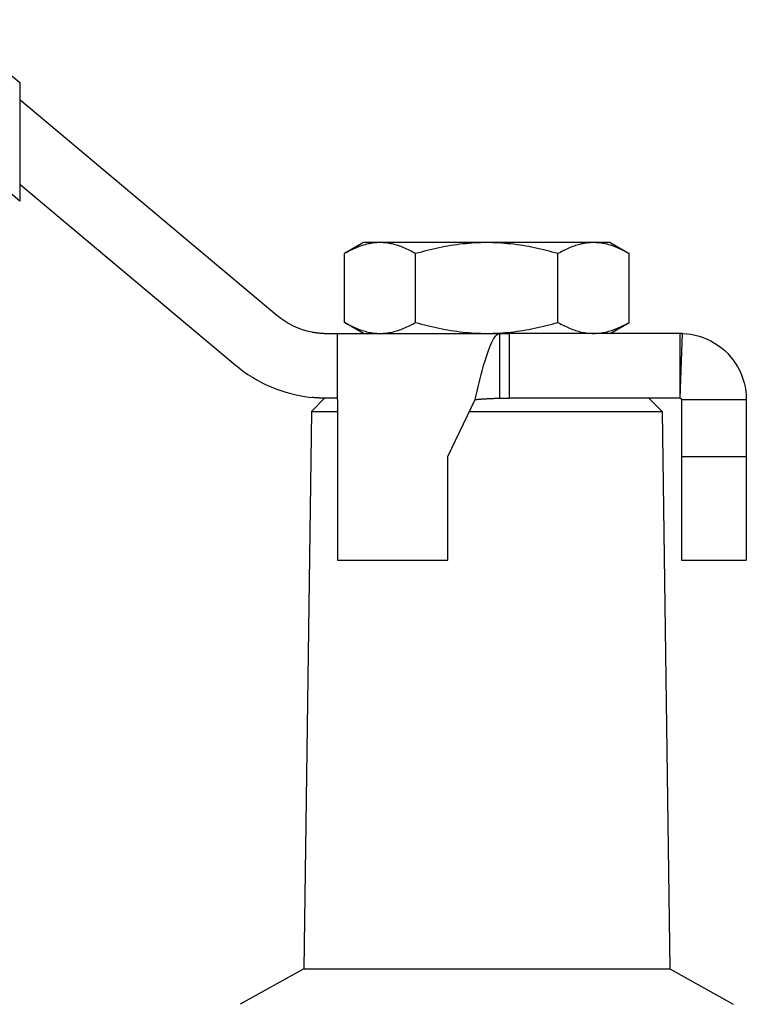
# Model space of a CAD drawing. Header units: millimetres. Extents: x 73 to 3757, y -40 to 445.
# Tile 5 of 9: x 292 to 348, y 229 to 305. Entities that reach past the tile are written whole.
import ezdxf

# ---------------------------------------------------------------- set-up
doc = ezdxf.new("R2010")
doc.units = ezdxf.units.MM
doc.layers.add('DETAIL', color=2, linetype='Continuous')

msp = doc.modelspace()

# ---------------------------------------------------------------- linework, layer by layer
at = {"layer": 'DETAIL'}
for p, q in [((285.896, 305.037), (291.672, 300.191)), ((291.672, 300.191), (291.672, 298.233)), ((291.672, 291.053), (281.397, 299.675)), ((291.672, 298.885), (311.499, 282.248)), ((291.672, 298.233), (291.672, 293.011)), ((291.672, 293.011), (291.672, 291.053)), ((291.672, 292.358), (308.285, 278.418)), ((318.172, 287.845), (316.703, 286.996)), ((319.445, 287.845), (318.172, 287.845)), ((327.672, 287.845), (319.445, 287.845)), ((335.9, 287.845), (327.672, 287.845)), ((337.172, 287.845), (335.9, 287.845)), ((337.172, 287.845), (338.642, 286.996)), ((316.703, 281.693), (316.703, 286.996)), ((322.187, 281.693), (322.187, 286.996)), ((333.157, 281.693), (333.157, 286.996)), ((338.642, 281.693), (338.642, 286.996)), ((318.172, 280.845), (316.703, 281.693)), ((337.172, 280.845), (338.642, 281.693)), ((315.356, 280.845), (316.172, 280.845)), ((316.172, 280.845), (329.401, 280.845)), ((316.172, 275.745), (316.172, 280.845)), ((328.672, 275.845), (328.672, 280.843)), ((342.572, 280.845), (329.401, 280.845)), ((329.401, 280.845), (329.401, 279.047)), ((342.572, 279.791), (342.572, 280.845)), ((342.576, 275.845), (342.752, 280.842)), ((342.572, 275.845), (342.572, 279.791)), ((329.401, 279.047), (329.401, 275.845)), ((315.172, 275.845), (314.158, 274.831)), ((315.356, 275.845), (315.172, 275.845)), ((316.172, 275.845), (315.356, 275.845)), ((316.172, 275.745), (316.172, 263.349)), ((324.672, 271.349), (326.762, 275.745)), ((328.672, 275.845), (329.401, 275.845)), ((342.572, 275.845), (329.401, 275.845)), ((340.172, 275.845), (341.186, 274.831)), ((342.672, 275.745), (345.172, 275.745)), ((342.672, 275.745), (342.672, 271.349)), ((345.172, 275.745), (347.672, 275.745)), ((347.672, 275.745), (347.672, 271.349)), ((314.158, 274.831), (313.572, 231.849)), ((314.158, 274.831), (316.172, 274.831)), ((326.328, 274.831), (341.186, 274.831)), ((341.186, 274.831), (341.772, 231.849)), ((324.672, 263.349), (324.672, 271.349)), ((342.672, 271.349), (347.672, 271.349)), ((342.672, 271.349), (342.672, 263.349)), ((347.672, 271.349), (347.672, 263.349)), ((316.172, 263.349), (324.672, 263.349)), ((342.672, 263.349), (347.672, 263.349)), ((313.572, 231.849), (308.672, 229.108)), ((313.572, 231.849), (341.772, 231.849)), ((341.772, 231.849), (346.672, 229.108))]:
    msp.add_line(p, q, dxfattribs=at)
at = {"layer": 'DETAIL', "flags": 128}
for points in [[(319.445, 287.845), (319.329, 287.843), (319.213, 287.838), (319.097, 287.83), (318.981, 287.818), (318.865, 287.803), (318.75, 287.785), (318.634, 287.764), (318.519, 287.741), (318.404, 287.714), (318.289, 287.684), (318.175, 287.651), (318.06, 287.616), (317.946, 287.578), (317.832, 287.537), (317.718, 287.493), (317.604, 287.447), (317.491, 287.399), (317.378, 287.348), (317.265, 287.294), (317.152, 287.239), (317.039, 287.181), (316.927, 287.122), (316.815, 287.06), (316.703, 286.996)], [(322.187, 286.996), (322.075, 287.06), (321.963, 287.122), (321.85, 287.181), (321.738, 287.239), (321.625, 287.295), (321.512, 287.348), (321.399, 287.399), (321.285, 287.447), (321.172, 287.493), (321.058, 287.537), (320.944, 287.577), (320.83, 287.616), (320.716, 287.651), (320.602, 287.684), (320.487, 287.714), (320.372, 287.741), (320.257, 287.765), (320.142, 287.786), (320.026, 287.804), (319.91, 287.818), (319.794, 287.83), (319.678, 287.838), (319.562, 287.843), (319.445, 287.845)], [(327.672, 287.845), (327.44, 287.843), (327.207, 287.838), (326.975, 287.83), (326.744, 287.818), (326.512, 287.803), (326.281, 287.785), (326.051, 287.764), (325.82, 287.741), (325.59, 287.714), (325.361, 287.684), (325.131, 287.651), (324.903, 287.616), (324.674, 287.578), (324.446, 287.537), (324.218, 287.493), (323.991, 287.447), (323.764, 287.399), (323.538, 287.348), (323.312, 287.294), (323.086, 287.239), (322.861, 287.181), (322.636, 287.122), (322.411, 287.06), (322.187, 286.996)], [(333.157, 286.996), (332.933, 287.06), (332.708, 287.122), (332.483, 287.181), (332.258, 287.239), (332.032, 287.295), (331.806, 287.348), (331.58, 287.399), (331.353, 287.447), (331.126, 287.493), (330.899, 287.537), (330.671, 287.577), (330.443, 287.616), (330.214, 287.651), (329.985, 287.684), (329.756, 287.714), (329.526, 287.741), (329.296, 287.765), (329.065, 287.786), (328.834, 287.804), (328.603, 287.818), (328.371, 287.83), (328.139, 287.838), (327.906, 287.843), (327.672, 287.845)], [(335.9, 287.845), (335.783, 287.843), (335.667, 287.838), (335.551, 287.83), (335.434, 287.818), (335.318, 287.803), (335.202, 287.785), (335.085, 287.764), (334.969, 287.74), (334.853, 287.713), (334.738, 287.683), (334.623, 287.65), (334.508, 287.614), (334.393, 287.576), (334.28, 287.534), (334.166, 287.491), (334.053, 287.445), (333.94, 287.396), (333.827, 287.345), (333.715, 287.292), (333.603, 287.237), (333.491, 287.18), (333.379, 287.121), (333.268, 287.059), (333.157, 286.996)], [(338.642, 286.996), (338.53, 287.06), (338.418, 287.121), (338.306, 287.181), (338.193, 287.238), (338.081, 287.294), (337.968, 287.347), (337.854, 287.398), (337.741, 287.447), (337.627, 287.493), (337.513, 287.537), (337.398, 287.578), (337.284, 287.616), (337.169, 287.652), (337.054, 287.685), (336.939, 287.715), (336.824, 287.742), (336.709, 287.766), (336.594, 287.786), (336.478, 287.804), (336.363, 287.819), (336.247, 287.83), (336.131, 287.838), (336.015, 287.843), (335.9, 287.845)], [(314.172, 280.963), (314.225, 280.952), (314.277, 280.943), (314.33, 280.933), (314.382, 280.925), (314.434, 280.916), (314.486, 280.909), (314.538, 280.901), (314.589, 280.894), (314.64, 280.888), (314.691, 280.882), (314.742, 280.877), (314.792, 280.872), (314.842, 280.867), (314.892, 280.863), (314.941, 280.86), (314.989, 280.856), (315.037, 280.854), (315.084, 280.851), (315.131, 280.849), (315.178, 280.848), (315.223, 280.846), (315.268, 280.845), (315.313, 280.845), (315.356, 280.845)], [(316.703, 281.693), (316.815, 281.629), (316.927, 281.568), (317.04, 281.508), (317.152, 281.45), (317.265, 281.395), (317.378, 281.342), (317.491, 281.291), (317.605, 281.242), (317.718, 281.196), (317.832, 281.153), (317.946, 281.112), (318.06, 281.074), (318.174, 281.038), (318.289, 281.005), (318.403, 280.975), (318.518, 280.948), (318.633, 280.924), (318.748, 280.903), (318.864, 280.886), (318.98, 280.871), (319.096, 280.859), (319.212, 280.851), (319.328, 280.846), (319.445, 280.845)], [(319.445, 280.845), (319.561, 280.846), (319.677, 280.851), (319.793, 280.86), (319.909, 280.871), (320.025, 280.886), (320.141, 280.904), (320.256, 280.925), (320.371, 280.949), (320.486, 280.976), (320.601, 281.006), (320.715, 281.038), (320.83, 281.074), (320.944, 281.112), (321.058, 281.153), (321.172, 281.196), (321.286, 281.242), (321.399, 281.291), (321.512, 281.342), (321.625, 281.395), (321.738, 281.45), (321.851, 281.508), (321.963, 281.568), (322.075, 281.63), (322.187, 281.693)], [(322.187, 281.693), (322.412, 281.629), (322.637, 281.568), (322.862, 281.508), (323.087, 281.45), (323.313, 281.395), (323.539, 281.342), (323.765, 281.291), (323.992, 281.242), (324.219, 281.196), (324.446, 281.153), (324.674, 281.112), (324.902, 281.074), (325.13, 281.038), (325.359, 281.005), (325.589, 280.975), (325.818, 280.948), (326.049, 280.924), (326.279, 280.903), (326.51, 280.886), (326.742, 280.871), (326.974, 280.859), (327.206, 280.851), (327.439, 280.846), (327.672, 280.845)], [(327.672, 280.845), (327.905, 280.846), (328.137, 280.851), (328.369, 280.86), (328.601, 280.871), (328.832, 280.886), (329.063, 280.904), (329.294, 280.925), (329.524, 280.949), (329.754, 280.976), (329.984, 281.006), (330.213, 281.038), (330.442, 281.074), (330.67, 281.112), (330.899, 281.153), (331.126, 281.196), (331.354, 281.242), (331.581, 281.291), (331.807, 281.342), (332.033, 281.395), (332.259, 281.45), (332.484, 281.508), (332.709, 281.568), (332.933, 281.63), (333.157, 281.693)], [(333.157, 281.693), (333.268, 281.63), (333.379, 281.569), (333.491, 281.51), (333.603, 281.452), (333.715, 281.397), (333.827, 281.344), (333.94, 281.293), (334.052, 281.245), (334.166, 281.199), (334.279, 281.155), (334.393, 281.114), (334.508, 281.075), (334.623, 281.039), (334.738, 281.006), (334.853, 280.976), (334.969, 280.949), (335.085, 280.925), (335.202, 280.904), (335.318, 280.886), (335.434, 280.871), (335.551, 280.86), (335.667, 280.851), (335.783, 280.846), (335.9, 280.845)], [(335.9, 280.845), (336.015, 280.846), (336.131, 280.851), (336.247, 280.86), (336.363, 280.871), (336.478, 280.886), (336.594, 280.904), (336.709, 280.925), (336.824, 280.949), (336.94, 280.975), (337.055, 281.005), (337.169, 281.038), (337.284, 281.073), (337.398, 281.112), (337.513, 281.153), (337.627, 281.196), (337.741, 281.242), (337.854, 281.291), (337.968, 281.342), (338.081, 281.395), (338.194, 281.451), (338.306, 281.508), (338.418, 281.568), (338.53, 281.63), (338.642, 281.693)], [(326.762, 275.745), (326.842, 276.073), (326.921, 276.399), (327.001, 276.723), (327.081, 277.043), (327.16, 277.358), (327.24, 277.666), (327.319, 277.966), (327.399, 278.257), (327.479, 278.537), (327.558, 278.806), (327.638, 279.062), (327.717, 279.304), (327.797, 279.532), (327.876, 279.744), (327.956, 279.939), (328.036, 280.117), (328.115, 280.277), (328.195, 280.418), (328.274, 280.54), (328.354, 280.641), (328.434, 280.723), (328.513, 280.784), (328.593, 280.824), (328.672, 280.843)], [(342.752, 280.842), (343.078, 280.82), (343.401, 280.777), (343.721, 280.713), (344.036, 280.63), (344.346, 280.526), (344.648, 280.403), (344.942, 280.261), (345.225, 280.1), (345.498, 279.921), (345.759, 279.726), (346.008, 279.514), (346.242, 279.287), (346.46, 279.045), (346.663, 278.79), (346.85, 278.522), (347.018, 278.243), (347.169, 277.953), (347.301, 277.655), (347.414, 277.348), (347.506, 277.035), (347.578, 276.717), (347.63, 276.395), (347.662, 276.071), (347.672, 275.745)], [(315.356, 275.845), (315.313, 275.845), (315.269, 275.845), (315.224, 275.846), (315.178, 275.846), (315.132, 275.847), (315.086, 275.848), (315.038, 275.85), (314.991, 275.851), (314.942, 275.853), (314.893, 275.855), (314.844, 275.857), (314.794, 275.859), (314.744, 275.862), (314.694, 275.865), (314.643, 275.868), (314.591, 275.872), (314.54, 275.875), (314.488, 275.879), (314.436, 275.883), (314.383, 275.888), (314.331, 275.893), (314.278, 275.898), (314.225, 275.903), (314.172, 275.909)], [(326.762, 275.745), (326.842, 275.751), (326.921, 275.758), (327.001, 275.764), (327.081, 275.77), (327.16, 275.776), (327.24, 275.782), (327.319, 275.788), (327.399, 275.794), (327.479, 275.799), (327.558, 275.805), (327.638, 275.81), (327.717, 275.814), (327.797, 275.819), (327.876, 275.823), (327.956, 275.827), (328.036, 275.83), (328.115, 275.834), (328.195, 275.836), (328.274, 275.839), (328.354, 275.841), (328.434, 275.842), (328.513, 275.843), (328.593, 275.844), (328.672, 275.845)], [(342.572, 275.845), (342.572, 275.845), (342.573, 275.845), (342.573, 275.845), (342.573, 275.845), (342.573, 275.845), (342.573, 275.845), (342.573, 275.845), (342.573, 275.845), (342.574, 275.845), (342.574, 275.845), (342.574, 275.845), (342.574, 275.845), (342.574, 275.845), (342.574, 275.845), (342.574, 275.845), (342.575, 275.845), (342.575, 275.845), (342.575, 275.845), (342.575, 275.845), (342.575, 275.845), (342.575, 275.845), (342.576, 275.845), (342.576, 275.845), (342.576, 275.845)], [(342.576, 275.845), (342.582, 275.844), (342.589, 275.843), (342.595, 275.842), (342.601, 275.84), (342.607, 275.838), (342.613, 275.836), (342.619, 275.833), (342.624, 275.83), (342.63, 275.827), (342.635, 275.823), (342.64, 275.819), (342.644, 275.814), (342.649, 275.809), (342.653, 275.804), (342.656, 275.799), (342.659, 275.794), (342.662, 275.788), (342.665, 275.782), (342.667, 275.776), (342.669, 275.77), (342.67, 275.764), (342.671, 275.757), (342.672, 275.751), (342.672, 275.745)]]:
    msp.add_lwpolyline(points, dxfattribs=at)
at = {"layer": 'DETAIL'}
for radius, end in [(6, 258.62068), (11, 263.82186)]:
    msp.add_arc((315.356, 286.845), radius, 230, end, dxfattribs=at)
for centre, major_axis, ratio, start_param, end_param in [((329.037, 117.014), (11.682, 163.427), 0.984233, 0.07024, 0.074761), ((338.371, 37.437), (4.291, 243.407), 0.144733, 6.280634, 6.285737)]:
    msp.add_ellipse(centre, major_axis=major_axis, ratio=ratio, start_param=start_param, end_param=end_param, dxfattribs=at)

doc.saveas('drawing.dxf')
